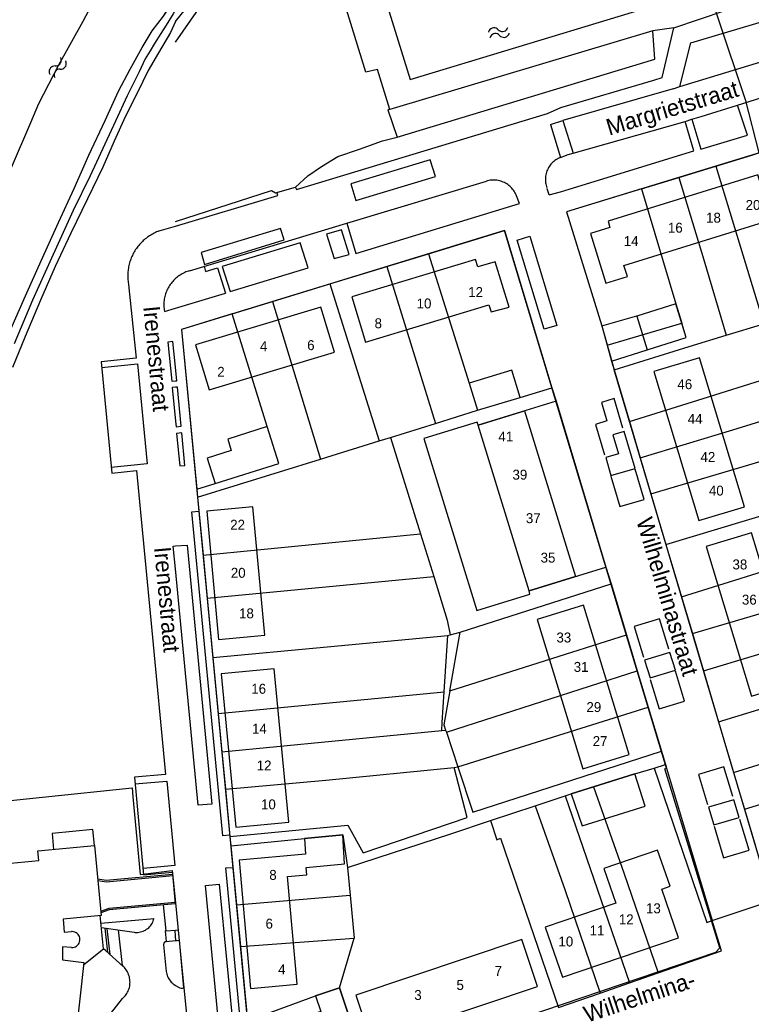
# Model space of a CAD drawing. Extents: x 123992 to 125854, y 449108 to 451911.
# Tile 157 of 175: x 124977 to 125087, y 451268 to 451417. Entities that reach past the tile are written whole.
import ezdxf
from ezdxf.enums import TextEntityAlignment as Align

# ---------------------------------------------------------------- set-up
doc = ezdxf.new("R2010")
doc.units = 0
for name, color, linetype in [('DEFAULT_113', 2, 'CONTINUOUS'), ('DEFAULT_117', 3, 'CONTINUOUS'), ('DEFAULT_21', 8, 'CONTINUOUS'), ('DEFAULT_22', 8, 'CONTINUOUS'), ('DEFAULT_23', 9, 'CONTINUOUS'), ('DEFAULT_4', 1, 'CONTINUOUS'), ('DEFAULT_48', 141, 'CONTINUOUS'), ('DEFAULT_6', 1, 'CONTINUOUS'), ('DEFAULT_7', 5, 'CONTINUOUS'), ('DEFAULT_79', 9, 'CONTINUOUS'), ('DEFAULT_80', 9, 'CONTINUOUS'), ('DEFAULT_99', 9, 'CONTINUOUS'), ('S05_WATER', 141, 'CONTINUOUS')]:
    doc.layers.add(name, color=color, linetype=linetype)

msp = doc.modelspace()

# ---------------------------------------------------------------- linework, layer by layer
at = {"layer": 'DEFAULT_21'}
for points in [[(124989.38, 451401.56), (124991.4, 451405.98), (124993.18, 451409.28), (124994.98, 451412.58), (124996.5, 451415.08), (124998.18, 451417.3), (124999.72, 451419.54), (125000, 451419.9)], [(124975.02, 451369.7), (124977.36, 451375.08), (124979.76, 451380.38), (124982.36, 451386.18), (124984.72, 451391.3), (124986.94, 451396.3), (124989.38, 451401.56)], [(125081.53, 451394.675), (125086.943, 451396.332), (125087.976, 451396.648)], [(125075.915, 451392.955), (125081.53, 451394.675)], [(125081.53, 451394.675), (125088.725, 451370.865)], [(125070.286, 451391.232), (125075.915, 451392.955)], [(125075.915, 451392.955), (125079.679, 451380.516), (125083.086, 451369.158)], [(125070.286, 451391.232), (125058.963, 451387.764), (125064.309, 451370.564), (125065.124, 451367.648)], [(125070.286, 451391.232), (125075.47, 451373.863), (125076.361, 451370.985)], [(125038.155, 451381.442), (125049.647, 451384.963), (125056.792, 451361.223)], [(125031.902, 451379.525), (125038.155, 451381.442)], [(125038.155, 451381.442), (125044.323, 451361.911), (125045.564, 451357.825)], [(125023.298, 451376.889), (125031.902, 451379.525)], [(125031.902, 451379.525), (125039.238, 451355.852)], [(125014.635, 451374.234), (125023.298, 451376.889)], [(125023.298, 451376.889), (125030.741, 451353.201)], [(125008.57, 451372.376), (125014.635, 451374.234)], [(125014.635, 451374.234), (125021.851, 451350.431)], [(125008.57, 451372.376), (125000.932, 451370.035), (125003.225, 451345.915)], [(125003.225, 451345.915), (125005.976, 451346.759), (125015.582, 451349.806), (125013.815, 451355.375), (125008.57, 451372.376)], [(125065.124, 451367.648), (125076.361, 451370.985)], [(125065.793, 451365.255), (125071.164, 451366.961), (125077.043, 451368.783), (125076.361, 451370.985)], [(125083.086, 451369.158), (125088.725, 451370.865)], [(125066.166, 451363.919), (125077.501, 451367.467), (125083.086, 451369.158)], [(125065.124, 451367.648), (125065.793, 451365.255)], [(125065.793, 451365.255), (125066.166, 451363.919)], [(125068.484, 451356.108), (125079.577, 451359.615), (125098.788, 451365.663)], [(125066.166, 451363.919), (125068.484, 451356.108)], [(125045.564, 451357.825), (125051.975, 451359.773), (125056.792, 451361.223)], [(125056.792, 451361.223), (125057.401, 451359.199)], [(125057.401, 451359.199), (125045.634, 451355.578), (125045.487, 451356.056), (125037.458, 451353.585), (125045.446, 451327.623), (125053.475, 451330.093), (125053.328, 451330.571), (125064.941, 451334.142)], [(125057.401, 451359.199), (125064.941, 451334.142)], [(125070.102, 451350.656), (125084.093, 451354.897), (125100.659, 451359.982)], [(125039.238, 451355.852), (125045.564, 451357.825)], [(125068.484, 451356.108), (125070.102, 451350.656)], [(125032.44, 451353.731), (125039.238, 451355.852)], [(125021.851, 451350.431), (125022.821, 451350.731), (125030.741, 451353.201)], [(125030.741, 451353.201), (125032.44, 451353.731)], [(125032.44, 451353.731), (125036.944, 451339.197)], [(125071.718, 451345.212), (125086.463, 451349.59), (125102.501, 451354.391)], [(125003.34, 451344.703), (125021.851, 451350.431)], [(125070.102, 451350.656), (125071.718, 451345.212)], [(125003.225, 451345.915), (125003.34, 451344.703)], [(125073.987, 451337.564), (125090.14, 451342.433), (125104.982, 451346.967)], [(125003.34, 451344.703), (125004.172, 451335.951)], [(125071.718, 451345.212), (125073.987, 451337.564)], [(125004.172, 451335.951), (125036.944, 451339.197)], [(125036.944, 451339.197), (125038.947, 451332.735)], [(125076.329, 451329.673), (125095.008, 451335.511), (125095.067, 451335.273), (125107.484, 451339.485)], [(125073.987, 451337.564), (125076.329, 451329.673)], [(125004.172, 451335.951), (125004.788, 451329.474)], [(125064.941, 451334.142), (125065.702, 451331.615)], [(125004.788, 451329.474), (125038.947, 451332.735)], [(125038.947, 451332.735), (125040.99, 451326.142), (125041.415, 451323.918)], [(125077.969, 451324.146), (125092.315, 451328.373), (125109.411, 451333.725)], [(125042.951, 451324.35), (125065.702, 451331.615)], [(125065.702, 451331.615), (125068.009, 451323.95)], [(125004.788, 451329.474), (125005.64, 451320.511)], [(125076.329, 451329.673), (125077.969, 451324.146)], [(125079.644, 451318.502), (125095.043, 451323.125), (125111.285, 451328.123)], [(125005.64, 451320.511), (125022.882, 451322.146), (125041.08, 451323.855)], [(125040.536, 451315.334), (125041.08, 451323.855)], [(125041.08, 451323.855), (125041.415, 451323.918)], [(125041.387, 451315.495), (125042.951, 451324.35)], [(125041.387, 451315.495), (125068.009, 451323.95)], [(125041.415, 451323.918), (125042.951, 451324.35)], [(125068.009, 451323.95), (125069.639, 451318.533)], [(125077.969, 451324.146), (125079.644, 451318.502)], [(125005.64, 451320.511), (125006.44, 451312.091)], [(125081.924, 451310.821), (125113.81, 451320.572)], [(125040.859, 451309.229), (125069.639, 451318.533)], [(125069.639, 451318.533), (125071.3, 451313.016)], [(125079.644, 451318.502), (125081.924, 451310.821)], [(125006.44, 451312.091), (125040.536, 451315.334)], [(125040.161, 451309.522), (125040.235, 451310.701), (125040.536, 451315.334)], [(125041.387, 451315.495), (125040.482, 451310.363), (125040.744, 451309.578)], [(125042.602, 451304.003), (125071.3, 451313.016)], [(125071.3, 451313.016), (125073.299, 451306.373)], [(125006.44, 451312.091), (125006.993, 451306.267)], [(125084.199, 451303.153), (125103.112, 451309.047), (125103.23, 451308.689), (125116.364, 451312.935)], [(125081.924, 451310.821), (125084.199, 451303.153)], [(125006.993, 451306.267), (125040.161, 451309.522)], [(125040.161, 451309.522), (125040.744, 451309.578)], [(125040.744, 451309.578), (125040.859, 451309.229)], [(125040.859, 451309.229), (125042.602, 451304.003)], [(125085.842, 451297.618), (125101.968, 451302.56), (125118.187, 451307.487)], [(125006.993, 451306.267), (125007.528, 451300.643)], [(125042.602, 451304.003), (125044.861, 451297.19), (125073.299, 451306.373)], [(125073.299, 451306.373), (125073.905, 451304.358)], [(125072.189, 451303.831), (125073.905, 451304.358)], [(125073.905, 451304.358), (125074.073, 451303.8), (125080.979, 451280.818)], [(125007.528, 451300.643), (125022.663, 451302.019), (125042.029, 451303.931)], [(125008.206, 451293.508), (125025.998, 451295.2), (125028.308, 451291.062), (125044.009, 451296.388), (125042.029, 451303.931)], [(125042.029, 451303.931), (125042.602, 451304.003)], [(125063.063, 451300.995), (125069.307, 451302.947), (125072.189, 451303.831)], [(125072.189, 451303.831), (125080.133, 451280.531), (125080.979, 451280.818)], [(125084.199, 451303.153), (125085.842, 451297.618)], [(124966.342, 451298.025), (124993.455, 451300.86)], [(124993.455, 451300.86), (124993.581, 451299.481)], [(125007.528, 451300.643), (125008.206, 451293.508)], [(125054.259, 451298.142), (125058.76, 451299.633)], [(125058.76, 451299.633), (125059.664, 451299.932), (125063.063, 451300.995)], [(125058.76, 451299.633), (125068.472, 451271.421)], [(125063.063, 451300.995), (125067.645, 451288.011), (125072.809, 451272.936)], [(124993.581, 451299.481), (124994.655, 451287.77)], [(125047.523, 451295.912), (125054.259, 451298.142)], [(125054.259, 451298.142), (125058.71, 451285.537), (125064.069, 451269.883)], [(125085.842, 451297.618), (125087.493, 451292.055)], [(125025.939, 451288.816), (125041.52, 451293.924), (125047.523, 451295.912)], [(125047.523, 451295.912), (125048.484, 451293.011), (125049.021, 451293.247), (125057.77, 451267.682)], [(125008.339, 451292.11), (125019.467, 451293.233), (125025.251, 451293.751), (125025.939, 451288.816)], [(125008.206, 451293.508), (125008.339, 451292.11)], [(125008.339, 451292.11), (125009.188, 451283.178)], [(124994.655, 451287.77), (124999.521, 451288.368)], [(124999.521, 451288.368), (125000, 451283.516)], [(125025.939, 451288.816), (125026.337, 451284.681)], [(125000, 451283.516), (125000.871, 451274.694)], [(125009.188, 451283.178), (125026.337, 451284.681)], [(125026.337, 451284.681), (125026.962, 451278.187)], [(125080.979, 451280.818), (125089.993, 451283.872)], [(125009.188, 451283.178), (125009.786, 451276.887)], [(125072.809, 451272.936), (125082.346, 451276.269), (125080.979, 451280.818)], [(125009.786, 451276.887), (125026.962, 451278.187)], [(125024.725, 451270.689), (125026.962, 451278.187)], [(125009.786, 451276.887), (125010.852, 451265.677)], [(125000.871, 451274.694), (125003.004, 451253.102)], [(125068.472, 451271.421), (125072.809, 451272.936)], [(125064.069, 451269.883), (125068.472, 451271.421)], [(125010.852, 451265.677), (125021.124, 451269.478), (125024.725, 451270.689)], [(125024.725, 451270.689), (125026.905, 451264.205), (125028.931, 451258.223)], [(125057.77, 451267.682), (125064.069, 451269.883)]]:
    msp.add_lwpolyline(points, dxfattribs=at)
at = {"layer": 'DEFAULT_22'}
msp.add_lwpolyline([(125061.623, 451477.258), (125073.61, 451441.573), (125085.919, 451404.735), (125087.976, 451396.648)], dxfattribs=at)
at = {"layer": 'DEFAULT_23'}
msp.add_lwpolyline([(124937.375, 451325.071), (124942.83, 451323.392), (124946.674, 451322.195), (124947.933, 451325.981), (124950.966, 451334.225), (124954.444, 451343.552), (124956.385, 451348.43), (124963.067, 451364.22), (124966.734, 451373.196), (124968.129, 451376.392), (124970.627, 451382.596), (124973.844, 451390.666), (124975.281, 451394.458), (124978.177, 451401.268), (124979.404, 451404.102), (124982.388, 451409.963), (124986.065, 451416.558), (124986.968, 451418.251), (124989.823, 451422.382), (124993.48, 451427.607), (124996.635, 451431.688), (124999.798, 451436.013), (125000, 451436.279)], dxfattribs=at)
at = {"layer": 'DEFAULT_4'}
for points in [[(125108.815, 451396.671), (125107.92, 451399.556), (125095.55, 451395.715), (125095.99, 451394.299), (125088.314, 451391.915), (125087.861, 451393.374), (125065.277, 451386.36), (125065.539, 451385.387), (125062.604, 451384.476), (125064.931, 451376.986), (125068.166, 451377.991), (125067.639, 451379.687), (125092.424, 451387.384), (125092.679, 451386.565), (125097.7, 451388.124), (125097.876, 451387.867), (125110.347, 451391.74), (125110.142, 451392.399)], [(125050.329, 451373.36), (125048.246, 451380.243), (125045.625, 451379.449), (125045.277, 451380.597), (125026.593, 451374.942), (125028.662, 451368.106), (125047.287, 451373.742), (125047.612, 451372.669), (125050.329, 451373.36)], [(125023.979, 451366.604), (125021.919, 451373.409), (125003.028, 451367.69), (125005.088, 451360.886), (125023.979, 451366.604)], [(125085.813, 451343.247), (125079.023, 451365.751), (125072.145, 451363.676), (125078.935, 451341.171), (125085.813, 451343.247)], [(125060.322, 451332.722), (125053.328, 451330.571), (125045.634, 451355.578), (125052.628, 451357.73), (125060.322, 451332.722)], [(125013.475, 451323.886), (125011.692, 451343.242), (125004.704, 451342.598), (125006.486, 451323.243), (125013.475, 451323.886)], [(125093.737, 451316.783), (125086.887, 451339.337), (125080.029, 451337.254), (125086.879, 451314.7), (125093.737, 451316.783)], [(125068.438, 451305.864), (125061.559, 451328.398), (125054.574, 451326.266), (125061.453, 451303.732), (125068.438, 451305.864)], [(125017.088, 451295.658), (125014.89, 451318.802), (125006.902, 451318.043), (125009.101, 451294.899), (125017.088, 451295.658)], [(125025.48, 451289.361), (125025.251, 451293.751), (125019.467, 451293.233), (125019.59, 451290.831), (125009.584, 451289.936), (125011.316, 451270.582), (125018.353, 451271.212), (125016.899, 451287.46), (125019.836, 451287.722), (125019.736, 451288.847), (125025.48, 451289.361)], [(124984.322, 451276.754), (124982.965, 451276.868), (124982.946, 451274.882), (124986.198, 451274.514), (124985.001, 451263.963), (124976.457, 451264.93), (124976.613, 451266.37), (124970.308, 451267.095), (124970.134, 451265.65), (124961.588, 451266.633), (124962.796, 451277.164), (124964.208, 451277.002), (124964.229, 451279.225), (124965.335, 451279.339), (124964.307, 451289.903), (124972.868, 451290.736), (124973.007, 451289.29), (124979.362, 451289.9), (124979.222, 451291.345), (124987.782, 451292.166), (124988.788, 451281.609), (124983.037, 451281.059), (124983.227, 451279.076), (124984.334, 451279.166)], [(125073.357, 451285.573), (125074.623, 451286.013), (125072.73, 451291.457), (125064.639, 451288.672), (125066.429, 451283.471)], [(125075.859, 451278.22), (125073.357, 451285.573)], [(125066.429, 451283.471), (125055.782, 451279.849), (125058.361, 451272.268), (125075.859, 451278.22)], [(124984.322, 451276.754), (124984.522, 451276.761), (124984.717, 451276.801), (124984.904, 451276.873), (124985.076, 451276.975), (124985.229, 451277.103), (124985.358, 451277.255), (124985.461, 451277.427), (124985.534, 451277.613), (124985.575, 451277.808), (124985.584, 451278.008), (124985.56, 451278.206), (124985.503, 451278.397), (124985.415, 451278.577), (124985.299, 451278.74), (124985.158, 451278.881), (124984.995, 451278.997), (124984.816, 451279.085), (124984.624, 451279.141), (124984.426, 451279.166), (124984.334, 451279.166)], [(125054.598, 451270.891), (125052.226, 451277.957), (125027.181, 451269.55), (125029.553, 451262.484), (125054.598, 451270.891)], [(125026.905, 451264.205), (125024.725, 451270.689), (125021.124, 451269.478), (125021.922, 451267.104), (125013.328, 451264.214), (125015.498, 451257.76), (125024.085, 451260.648), (125023.297, 451262.992), (125026.905, 451264.205)]]:
    msp.add_lwpolyline(points, dxfattribs=at)
at = {"layer": 'DEFAULT_48'}
msp.add_lwpolyline([(124960.56, 451332.48), (124962.2, 451337.18), (124963.98, 451342.1), (124965.64, 451346.62), (124967.8, 451352.2), (124970.04, 451357.74), (124972.38, 451363.36), (124975.02, 451369.7), (124977.36, 451375.08), (124979.76, 451380.38), (124982.36, 451386.18), (124984.72, 451391.3), (124986.94, 451396.3), (124989.38, 451401.56), (124991.4, 451405.98), (124993.18, 451409.28), (124994.98, 451412.58), (124996.5, 451415.08), (124998.18, 451417.3), (125000, 451420.275)], dxfattribs=at)
at = {"layer": 'DEFAULT_6'}
for points in [[(125069.59, 451372.041), (125071.164, 451366.961), (125077.043, 451368.783), (125075.47, 451373.863), (125069.59, 451372.041)], [(125069.575, 451372.09), (125069.59, 451372.041)], [(125051.975, 451359.773), (125050.734, 451363.859), (125044.323, 451361.911), (125045.564, 451357.825), (125051.975, 451359.773)], [(125015.582, 451349.806), (125013.815, 451355.375), (125007.876, 451353.49), (125008.423, 451351.764), (125004.757, 451350.602), (125005.976, 451346.759), (125015.582, 451349.806)], [(125070.825, 451298.09), (125069.307, 451302.947), (125059.664, 451299.932), (125061.357, 451295.13), (125070.825, 451298.09)]]:
    msp.add_lwpolyline(points, dxfattribs=at)
at = {"layer": 'DEFAULT_7'}
for points in [[(124987.782, 451292.166), (124987.548, 451294.562), (124981.395, 451293.97), (124981.602, 451291.573)], [(124988.263, 451287.112), (124989.568, 451286.898), (124999.553, 451287.851), (124999.955, 451283.374), (124990.001, 451282.439), (124988.753, 451281.973)], [(124988.285, 451286.881), (124989.608, 451286.663), (124999.575, 451287.604)], [(124988.726, 451282.254), (124990.004, 451282.684), (124999.932, 451283.621)], [(124998.128, 451283.202), (124998.532, 451279.26), (125000, 451279.399)], [(124986.16, 451274.183), (124989.144, 451276.55), (124988.633, 451281.594)], [(124998.438, 451279.257), (124998.532, 451279.26)], [(124998.438, 451279.257), (124998.573, 451277.679), (125000, 451277.821)], [(125000, 451278.471), (124999.93, 451279.392)], [(125000, 451279.399), (125000.355, 451279.433)], [(125000, 451277.821), (125000.049, 451277.826), (125000, 451278.471)]]:
    msp.add_lwpolyline(points, dxfattribs=at)
at = {"layer": 'DEFAULT_79'}
for points in [[(125056.548, 451400.962), (125058.096, 451395.989)], [(125039.241, 451393.115), (125038.438, 451395.62), (125026.435, 451391.974), (125027.201, 451389.466), (125039.241, 451393.115)], [(125016.374, 451383.535), (125015.852, 451385.258), (125003.86, 451381.621), (125004.387, 451379.81), (125016.374, 451383.535)], [(125026.179, 451381.308), (125025.023, 451385.057), (125022.789, 451384.397), (125023.941, 451380.745)], [(125057.525, 451370.624), (125055.612, 451370.043), (125051.563, 451383.518), (125053.472, 451384.078), (125057.525, 451370.624)], [(125023.941, 451380.745), (125026.179, 451381.308)], [(125064.309, 451370.564), (125066.166, 451363.919)], [(124988.86, 451364.298), (124994.269, 451364.834), (124995.727, 451349.727), (124990.315, 451349.176)], [(125067.471, 451355.143), (125066.158, 451359.6), (125064.243, 451359.024), (125065.079, 451356.212), (125063.358, 451355.699), (125064.735, 451351.077)], [(125065.691, 451347.875), (125067.034, 451343.306), (125070.681, 451344.383), (125069.334, 451348.936)], [(125000, 451333.893), (124999.671, 451337.345), (125000, 451337.368)], [(125000, 451337.368), (125001.773, 451337.494), (125005.497, 451298.413)], [(125005.497, 451298.413), (125003.4, 451298.221), (125000, 451333.893)], [(125074.423, 451321.756), (125073.014, 451326.377), (125069.17, 451325.216), (125070.585, 451320.589)], [(125071.618, 451317.209), (125072.962, 451312.766), (125076.804, 451313.942), (125075.413, 451318.455)], [(125084.088, 451299.547), (125082.704, 451304.013), (125078.895, 451302.89), (125080.255, 451298.345)], [(124993.89, 451301.454), (124998.7, 451301.884), (124999.896, 451289.121), (124995.1, 451288.663)], [(125081.252, 451295.045), (125082.68, 451290.266), (125086.517, 451291.453), (125085.13, 451296.073)], [(125009.286, 451258.363), (125007.217, 451258.137), (125004.541, 451286.093), (125006.611, 451286.301), (125008.887, 451262.57)]]:
    msp.add_lwpolyline(points, dxfattribs=at)
at = {"layer": 'DEFAULT_80'}
msp.add_lwpolyline([(125000, 451413.385), (125008.901, 451426.208), (125013.558, 451432.094), (125020.587, 451440.004), (125025.962, 451445.547), (125034.208, 451453.149), (125041.928, 451459.636), (125051.45, 451466.751), (125053.907, 451468.499)], dxfattribs=at)
at = {"layer": 'DEFAULT_99'}
for points in [[(125000, 451416.47), (125006.214, 451424.241), (125012.865, 451432.452), (125018.807, 451439.13), (125024.989, 451445.687), (125032.794, 451453.012), (125041.879, 451460.35), (125046.502, 451463.939), (125053.738, 451469.038)], [(125083.223, 451422.266), (125078.324, 451438.38), (125030.436, 451423.821), (125035.388, 451407.724), (125083.223, 451422.266)], [(125032.351, 451403.235), (125030.45, 451409.262), (125028.728, 451408.834), (125025.378, 451419.586), (125027.102, 451420.195), (125025.42, 451425.96), (125036.359, 451429.35), (125035.543, 451432.932), (125038.773, 451433.914)], [(125075.159, 451415.54), (125090.64, 451420.826)], [(125076.102, 451406.665), (125077.724, 451413.266), (125102.405, 451420.667), (125104.33, 451415.263)], [(125000, 451418.283), (124999.66, 451417.66), (124998.58, 451415.92), (124997.78, 451414.68), (124996.82, 451413.18), (124996.16, 451412.08), (124995.44, 451410.84), (124994.52, 451408.92), (124992.7, 451405.26), (124990.96, 451401.44), (124989.36, 451397.96), (124987.12, 451393.2), (124984.58, 451387.96), (124981.28, 451380.8), (124978.44, 451374.44), (124975.66, 451367.84)], [(125000, 451416.47), (124999.24, 451414.82), (124997.42, 451411.76), (124995.9, 451409.12), (124994.28, 451405.76), (124992.46, 451402.22), (124990.74, 451398.42), (124989.02, 451394.5), (124986.72, 451389.72), (124984.2, 451384.54), (124981.86, 451379.52), (124979.64, 451374.44), (124977.3, 451368.96), (124975.42, 451364.28)], [(125075.159, 451415.54), (125072.018, 451415.105)], [(125072.152, 451407.652), (125073.411, 451408.037), (125075.159, 451415.54)], [(125072.018, 451415.105), (125032.351, 451403.235)], [(125033.448, 451399.056), (125072.289, 451410.822), (125072.018, 451415.105)], [(125076.102, 451406.665), (125104.33, 451415.263)], [(125058.107, 451403.516), (125072.152, 451407.652)], [(125075.05, 451406.345), (125076.102, 451406.665)], [(125075.05, 451406.345), (125058.429, 451401.548)], [(125084.757, 451403.86), (125091.142, 451405.86)], [(125077.913, 451401.735), (125079.297, 451402.15), (125084.757, 451403.86)], [(125077.913, 451401.735), (125079.259, 451397.25), (125086.291, 451399.345), (125084.757, 451403.86)], [(125018.095, 451391.434), (125018.231, 451391.121), (125039.693, 451397.622), (125056.139, 451402.621), (125058.107, 451403.516)], [(125032.351, 451403.235), (125032.029, 451403.138), (125033.448, 451399.056)], [(125110.435, 451380.581), (125116.655, 451382.71), (125110.338, 451401.394), (125107.828, 451402.728), (125058.963, 451387.764), (125064.309, 451370.564)], [(125056.548, 451400.962), (125058.429, 451401.548), (125059.97, 451396.629)], [(125059.212, 451396.398), (125059.97, 451396.629), (125076.878, 451401.425)], [(125059.377, 451391.189), (125078.178, 451396.997), (125076.878, 451401.425)], [(125076.878, 451401.425), (125077.913, 451401.735)], [(125000, 451386.329), (125014.476, 451390.977), (125015.092, 451390.613), (125018.098, 451391.514), (125019.968, 451393.201), (125022.037, 451394.627), (125024.486, 451396.111), (125027.733, 451397.25), (125031.219, 451398.467), (125033.448, 451399.056)], [(125058.06, 451395.976), (125059.212, 451396.398)], [(125058.096, 451395.989), (125057.911, 451395.914), (125057.73, 451395.828), (125057.554, 451395.732), (125057.385, 451395.627), (125057.221, 451395.512), (125057.064, 451395.388), (125056.915, 451395.255), (125056.773, 451395.114), (125056.639, 451394.965), (125056.514, 451394.809), (125056.398, 451394.647), (125056.291, 451394.477), (125056.194, 451394.302), (125056.107, 451394.122), (125056.031, 451393.938), (125055.965, 451393.749), (125055.91, 451393.557), (125055.866, 451393.362), (125055.832, 451393.164), (125055.81, 451392.966), (125055.8, 451392.766), (125055.8, 451392.566), (125055.812, 451392.366), (125055.836, 451392.168), (125055.87, 451391.971), (125055.916, 451391.776), (125055.972, 451391.584), (125056.026, 451391.43)], [(125002.138, 451378.888), (125025.832, 451386.075), (125046.925, 451392.404)], [(125051.462, 451390.166), (125051.386, 451390.351), (125051.3, 451390.531), (125051.204, 451390.707), (125051.099, 451390.877), (125050.985, 451391.041), (125050.862, 451391.199), (125050.731, 451391.35), (125050.592, 451391.494), (125050.446, 451391.631), (125050.292, 451391.759), (125050.132, 451391.878), (125049.966, 451391.989), (125049.794, 451392.091), (125049.616, 451392.183), (125049.434, 451392.266), (125049.248, 451392.339), (125049.058, 451392.402), (125048.865, 451392.454), (125048.67, 451392.496), (125048.472, 451392.527), (125048.273, 451392.548), (125048.073, 451392.558), (125047.873, 451392.557), (125047.674, 451392.546), (125047.475, 451392.524), (125047.278, 451392.491), (125047.083, 451392.447), (125046.925, 451392.404)], [(125000, 451385.623), (125015.425, 451390.254), (125015.325, 451390.586)], [(125056.089, 451391.249), (125056.07, 451391.312)], [(125056.373, 451390.314), (125056.089, 451391.249)], [(125056.373, 451390.314), (125058.09, 451390.792)], [(125058.09, 451390.792), (125059.377, 451391.189)], [(125027.192, 451381.501), (125051.918, 451389.033), (125051.462, 451390.166)], [(125025.837, 451386.076), (125027.192, 451381.501)], [(124997.523, 451384.879), (124997.336, 451384.807), (124997.152, 451384.73), (124996.969, 451384.648), (124996.789, 451384.561), (124996.612, 451384.469), (124996.437, 451384.372), (124996.265, 451384.27), (124996.095, 451384.164), (124995.929, 451384.053), (124995.766, 451383.937), (124995.606, 451383.817), (124995.449, 451383.693), (124995.296, 451383.564), (124995.147, 451383.431), (124995.001, 451383.294), (124994.859, 451383.153), (124994.722, 451383.008), (124994.588, 451382.859), (124994.458, 451382.707), (124994.333, 451382.551), (124994.212, 451382.392), (124994.095, 451382.23), (124993.983, 451382.064), (124993.876, 451381.895), (124993.773, 451381.723), (124993.675, 451381.549), (124993.582, 451381.372), (124993.494, 451381.193), (124993.411, 451381.011), (124993.333, 451380.826), (124993.26, 451380.64), (124993.192, 451380.452), (124993.13, 451380.262), (124993.073, 451380.07), (124993.021, 451379.877), (124992.974, 451379.683), (124992.933, 451379.487), (124992.898, 451379.29), (124992.867, 451379.093), (124992.843, 451378.894), (124992.823, 451378.695), (124992.81, 451378.496), (124992.801, 451378.296), (124992.799, 451378.096), (124992.802, 451377.896), (124992.81, 451377.696), (124992.824, 451377.496), (124992.843, 451377.297), (124992.868, 451377.099), (124992.899, 451376.901), (124992.912, 451376.825)], [(124997.523, 451384.879), (125000, 451385.623)], [(125015.255, 451253.592), (125081.531, 451276.036), (125082.115, 451276.711), (125073.833, 451303.701), (125074.073, 451303.8), (125049.647, 451384.963), (125000.932, 451370.035), (125008.206, 451293.508)], [(125019.996, 451379.31), (125018.83, 451383.11), (125007.047, 451379.529), (125008.239, 451375.728)], [(125002.138, 451378.888), (125001.947, 451378.83), (125001.758, 451378.765), (125001.571, 451378.693), (125001.387, 451378.614), (125001.207, 451378.528), (125001.029, 451378.435), (125000.856, 451378.336), (125000.686, 451378.231), (125000.52, 451378.119), (125000.359, 451378.001), (125000.202, 451377.877), (125000.049, 451377.747), (125000, 451377.703)], [(125004.335, 451379.554), (125004.552, 451378.78), (125006.326, 451379.315), (125007.523, 451375.51)], [(125008.239, 451375.728), (125019.996, 451379.31)], [(125000, 451377.703), (124999.854, 451377.566), (124999.714, 451377.423), (124999.579, 451377.276), (124999.45, 451377.123), (124999.327, 451376.966), (124999.209, 451376.804), (124999.098, 451376.638), (124998.993, 451376.468), (124998.894, 451376.294), (124998.802, 451376.116), (124998.717, 451375.935), (124998.638, 451375.751), (124998.567, 451375.564), (124998.502, 451375.375), (124998.445, 451375.184), (124998.395, 451374.99), (124998.352, 451374.795), (124998.316, 451374.598), (124998.288, 451374.4), (124998.267, 451374.201), (124998.254, 451374.001), (124998.248, 451373.801), (124998.25, 451373.601), (124998.259, 451373.402), (124998.276, 451373.202), (124998.3, 451373.004), (124998.331, 451372.806), (124998.348, 451372.716)], [(124992.912, 451376.825), (124994.063, 451365.692), (124988.778, 451365.155), (124990.397, 451348.332), (124994.119, 451348.714), (124996.416, 451324.585), (124998.492, 451302.856), (124993.797, 451302.445), (124995.19, 451287.713), (124999.536, 451288.103)], [(125000, 451373.219), (125007.523, 451375.51)], [(124998.348, 451372.716), (125000, 451373.219)], [(125064.309, 451370.564), (125069.575, 451372.09)], [(125000, 451364.338), (124999.61, 451368.182), (124998.835, 451368.118), (124999.432, 451362.212), (125000, 451362.268)], [(125066.166, 451363.919), (125077.501, 451367.467)], [(125000.208, 451362.288), (125000, 451364.338)], [(125149.823, 451276.236), (125098.638, 451259.424), (125098.001, 451259.787), (125089.332, 451285.859), (125066.166, 451363.919)], [(125000, 451362.268), (125000.208, 451362.288)], [(125000, 451361.301), (124999.51, 451361.244), (125000, 451356.159)], [(125000.843, 451355.439), (125000.297, 451361.336), (125000, 451361.301)], [(125000, 451356.159), (125000.078, 451355.349), (125000.843, 451355.439)], [(125069.333, 451349.064), (125067.673, 451354.638), (125065.971, 451354.116), (125066.82, 451351.241), (125064.893, 451350.699), (125065.684, 451348.003), (125069.333, 451349.064)], [(125001.429, 451349.514), (125000.945, 451354.402), (125000.17, 451354.322), (125000.645, 451349.434), (125001.429, 451349.514)], [(125008.185, 451293.721), (125007.149, 451293.622), (125002.489, 451342.515), (125003.538, 451342.616)], [(125075.402, 451318.612), (125074.584, 451321.284), (125070.772, 451320.128), (125071.583, 451317.436), (125075.402, 451318.612)], [(125008.206, 451293.508), (125025.998, 451295.2), (125028.308, 451291.062), (125044.009, 451296.388), (125042.027, 451303.907)], [(125085.021, 451296.394), (125084.208, 451299.058), (125080.393, 451297.936), (125081.202, 451295.261), (125085.021, 451296.394)], [(125008.206, 451293.508), (125011.787, 451255.837)], [(124999.536, 451288.103), (124999.553, 451287.851)], [(125010.815, 451266.062), (125009.739, 451265.983), (125007.596, 451288.77), (125008.65, 451288.836)], [(124999.999, 451285.53), (125000, 451285.518)], [(124988.752, 451280.415), (124996.761, 451281.149)], [(124993.744, 451279.067), (124993.943, 451279.045), (124994.143, 451279.037), (124994.342, 451279.045), (124994.541, 451279.067), (124994.738, 451279.105), (124994.931, 451279.156), (124995.119, 451279.222), (124995.303, 451279.302), (124995.48, 451279.395), (124995.649, 451279.502), (124995.81, 451279.62), (124995.962, 451279.75), (124996.103, 451279.892), (124996.234, 451280.043), (124996.353, 451280.204), (124996.46, 451280.373), (124996.554, 451280.549), (124996.634, 451280.732), (124996.701, 451280.921), (124996.753, 451281.114), (124996.761, 451281.149)], [(124988.818, 451279.764), (124993.744, 451279.067)], [(124989.355, 451279.688), (124989.728, 451276.037)], [(124989.666, 451279.644), (124990.091, 451275.711)], [(124991.375, 451279.402), (124991.953, 451274.043)], [(124998.522, 451277.649), (124998.349, 451277.552), (124998.232, 451277.392), (124998.192, 451277.198), (124998.195, 451277.146)], [(124998.522, 451277.649), (124998.573, 451277.679)], [(125000.049, 451277.826), (125000.229, 451277.82)], [(125000.229, 451277.82), (125000.538, 451277.863), (125001.193, 451270.673)], [(124989.425, 451276.309), (124989.144, 451276.55)], [(124989.425, 451276.309), (124992.1, 451273.912)], [(124998.195, 451277.146), (124998.584, 451273.149)], [(124992.032, 451269.06), (124992.178, 451269.197), (124992.315, 451269.342), (124992.443, 451269.496), (124992.562, 451269.657), (124992.67, 451269.825), (124992.768, 451269.999), (124992.855, 451270.179), (124992.931, 451270.364), (124992.996, 451270.553), (124993.049, 451270.746), (124993.091, 451270.942), (124993.12, 451271.14), (124993.137, 451271.339), (124993.142, 451271.539), (124993.135, 451271.739), (124993.115, 451271.938), (124993.084, 451272.135), (124993.04, 451272.33), (124992.985, 451272.522), (124992.918, 451272.711), (124992.84, 451272.895), (124992.751, 451273.074), (124992.651, 451273.247), (124992.54, 451273.414), (124992.42, 451273.574), (124992.29, 451273.726), (124992.151, 451273.87), (124992.004, 451274.005), (124991.953, 451274.048)], [(124998.584, 451273.149), (124998.622, 451272.953), (124998.673, 451272.759), (124998.736, 451272.57), (124998.812, 451272.384), (124998.899, 451272.205), (124998.998, 451272.031), (124999.109, 451271.864), (124999.23, 451271.705), (124999.361, 451271.554), (124999.501, 451271.412), (124999.651, 451271.28), (124999.777, 451271.181)], [(124999.777, 451271.181), (125000, 451271.048)], [(125000, 451271.048), (125000.467, 451270.77)], [(125000.467, 451270.77), (125000.648, 451270.687), (125000.843, 451270.644), (125001.043, 451270.644), (125001.193, 451270.673)], [(125000, 451264.804), (124998.247, 451264.631), (124994.763, 451260.218), (124988.761, 451264.874), (124992.032, 451269.06)]]:
    msp.add_lwpolyline(points, dxfattribs=at)
at = {"layer": 'S05_WATER'}
for points in [[(125048.681, 451415.256), (125048.532, 451415.389), (125048.356, 451415.483), (125048.163, 451415.534), (125047.964, 451415.538), (125047.769, 451415.495), (125047.589, 451415.408), (125047.435, 451415.282), (125047.314, 451415.123), (125047.233, 451414.941), (125047.223, 451414.905)], [(125048.681, 451415.256), (125048.831, 451415.124), (125049.007, 451415.03), (125049.2, 451414.979), (125049.399, 451414.975), (125049.594, 451415.018), (125049.774, 451415.105), (125049.928, 451415.231), (125050.049, 451415.39), (125050.129, 451415.572), (125050.14, 451415.608)], [(125048.893, 451414.382), (125048.743, 451414.514), (125048.567, 451414.608), (125048.374, 451414.659), (125048.175, 451414.663), (125047.98, 451414.62), (125047.8, 451414.533), (125047.646, 451414.407), (125047.525, 451414.248), (125047.445, 451414.066), (125047.434, 451414.03)], [(125048.893, 451414.382), (125049.042, 451414.249), (125049.218, 451414.155), (125049.411, 451414.104), (125049.61, 451414.1), (125049.805, 451414.143), (125049.985, 451414.23), (125050.139, 451414.356), (125050.26, 451414.515), (125050.341, 451414.697), (125050.351, 451414.733)], [(124981.854, 451409.778), (124982.054, 451409.785), (124982.246, 451409.839), (124982.42, 451409.936), (124982.567, 451410.071), (124982.679, 451410.237), (124982.749, 451410.423), (124982.773, 451410.621), (124982.75, 451410.82), (124982.682, 451411.007), (124982.665, 451411.04)], [(124981.854, 451409.778), (124981.655, 451409.771), (124981.463, 451409.717), (124981.288, 451409.62), (124981.141, 451409.485), (124981.03, 451409.32), (124980.96, 451409.133), (124980.936, 451408.935), (124980.958, 451408.737), (124981.026, 451408.549), (124981.044, 451408.516)], [(124982.612, 451409.292), (124982.811, 451409.299), (124983.003, 451409.353), (124983.178, 451409.45), (124983.325, 451409.585), (124983.436, 451409.75), (124983.506, 451409.937), (124983.53, 451410.135), (124983.508, 451410.333), (124983.44, 451410.521), (124983.422, 451410.554)], [(124982.612, 451409.292), (124982.412, 451409.285), (124982.22, 451409.231), (124982.046, 451409.134), (124981.899, 451408.999), (124981.787, 451408.833), (124981.717, 451408.647), (124981.693, 451408.449), (124981.716, 451408.25), (124981.784, 451408.063), (124981.801, 451408.03)]]:
    msp.add_lwpolyline(points, dxfattribs=at)

# ---------------------------------------------------------------- texts
at = {"layer": 'DEFAULT_113'}
for s, p in [('20', (125087.117, 451388.808)), ('18', (125081.158, 451386.889)), ('16', (125075.401, 451385.374)), ('14', (125068.735, 451383.354)), ('12', (125045.27, 451375.663)), ('10', (125037.49, 451373.942)), ('8', (125030.591, 451370.956)), ('4', (125013.29, 451367.478)), ('6', (125020.425, 451367.653)), ('2', (125006.854, 451363.623)), ('46', (125076.833, 451361.76)), ('44', (125078.394, 451356.538)), ('41', (125049.83, 451353.867)), ('42', (125080.313, 451350.781)), ('39', (125051.951, 451348.11)), ('40', (125081.581, 451345.699)), ('22', (125009.37, 451340.549)), ('37', (125053.971, 451341.545)), ('35', (125056.193, 451335.586)), ('38', (125085.141, 451334.56)), ('20', (125009.462, 451333.295)), ('36', (125086.561, 451329.25)), ('18', (125010.705, 451327.18)), ('33', (125058.58, 451323.538)), ('31', (125061.188, 451319.1)), ('16', (125012.548, 451315.8)), ('29', (125063.107, 451313.04)), ('14', (125012.658, 451309.776)), ('27', (125064.049, 451307.902)), ('12', (125013.365, 451304.221)), ('10', (125014.019, 451298.361)), ('8', (125014.709, 451287.717)), ('13', (125072.092, 451282.674)), ('12', (125067.992, 451281.004)), ('6', (125014.14, 451280.362)), ('11', (125063.589, 451279.334)), ('10', (125058.882, 451277.664)), ('4', (125016.044, 451273.464)), ('7', (125048.7, 451273.228)), ('5', (125042.943, 451271.107)), ('3', (125036.58, 451269.592))]:
    msp.add_text(s, height=1.5, dxfattribs=at).set_placement(p, align=Align.MIDDLE_CENTER)
at = {"layer": 'DEFAULT_117'}
for s, rotation, p in [('Margrietstraat', 16.91322, (125074.925, 451403.446)), ('Irenestraat', 275.39146, (124997.127, 451365.622)), ('Wilhelminastraat', 286.67729, (125074.219, 451329.723)), ('Irenestraat', 275.22036, (124998.745, 451329.276)), ('Wilhelmina-', 18.30807, (125069.99, 451269.324))]:
    msp.add_text(s, height=2.5, rotation=rotation, dxfattribs=at).set_placement(p, align=Align.MIDDLE_CENTER)

doc.saveas('drawing.dxf')
